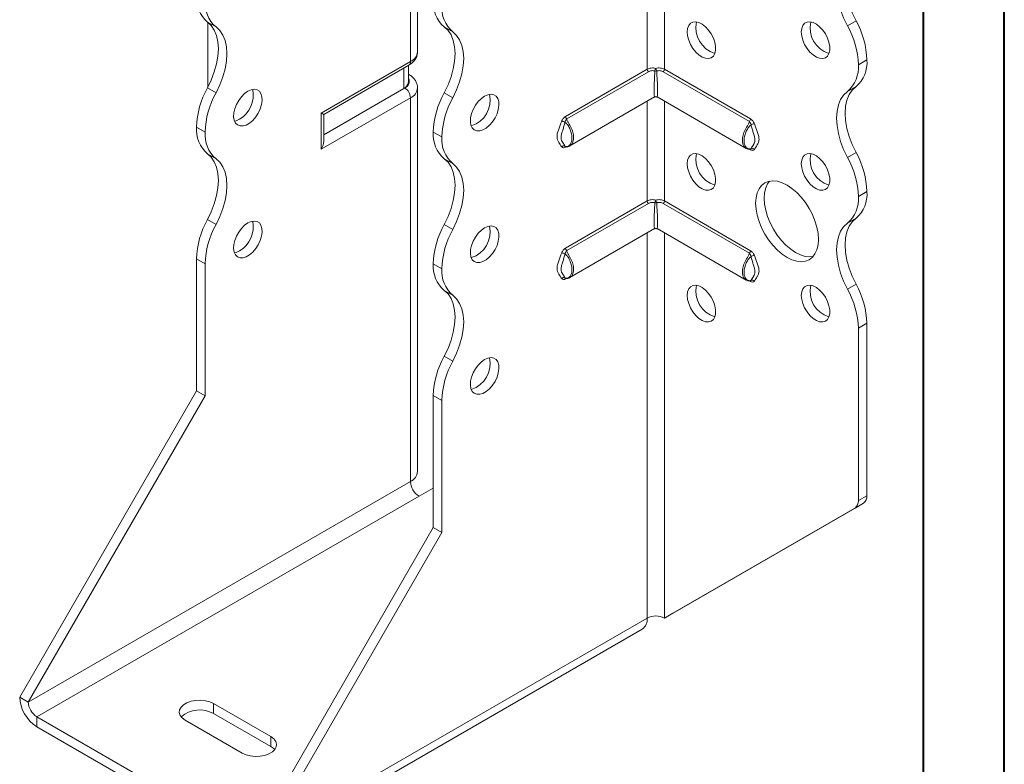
# Model space of a CAD drawing. Header units: millimetres. Extents: x 0 to 210, y 0 to 297.
# Tile 3 of 9: x 149 to 210, y 50 to 96. Entities that reach past the tile are written whole.
import ezdxf

# ---------------------------------------------------------------- set-up
doc = ezdxf.new("R2010")
doc.units = ezdxf.units.MM

msp = doc.modelspace()

# ---------------------------------------------------------------- linework, layer by layer
at = {"color": 7, "linetype": 'Continuous', "lineweight": 40}
for p, q in [((210.079, 0.215), (210.079, 297.215)), ((205.079, 5.215), (205.079, 292.215))]:
    msp.add_line(p, q, dxfattribs=at)
at = {"color": 7, "linetype": 'Continuous', "lineweight": 15}
for p, q in [((173.719, 94.381), (173.719, 100.301)), ((173.28, 93.768), (173.28, 99.688)), ((187.952, 99.481), (187.952, 93.293)), ((189.013, 93.293), (189.013, 99.481)), ((161.227, 95.915), (160.697, 96.221)), ((160.729, 96.198), (160.729, 92.199)), ((175.899, 95.61), (175.369, 95.916)), ((200.359, 95.997), (200.889, 96.304)), ((167.754, 90.578), (173.28, 93.768)), ((167.9, 90.494), (173.176, 93.539)), ((172.86, 92.097), (172.86, 93.357)), ((173.153, 92.505), (173.153, 93.526)), ((201.564, 93.873), (201.034, 93.567)), ((201.034, 93.567), (201.564, 93.873)), ((201.034, 93.567), (201.034, 93.567)), ((201.564, 93.873), (201.564, 93.873)), ((173.176, 92.976), (173.153, 92.99)), ((173.176, 92.976), (173.153, 92.987)), ((182.891, 90.371), (187.952, 93.293)), ((188.02, 93.14), (182.959, 90.218)), ((194.279, 90.06), (188.945, 93.14)), ((189.013, 93.293), (194.347, 90.214)), ((160.697, 92.138), (161.227, 91.832)), ((200.889, 92.221), (200.359, 91.915)), ((172.86, 92.097), (167.9, 89.234)), ((172.926, 92.135), (172.86, 92.097)), ((173.719, 68.353), (173.719, 92.135)), ((175.369, 91.833), (175.9, 91.527)), ((183.16, 88.549), (188.408, 91.578)), ((188.558, 91.578), (194.077, 88.392)), ((173.28, 91.523), (167.754, 88.333)), ((173.28, 67.741), (173.28, 91.523)), ((187.952, 91.316), (187.952, 85.128)), ((189.013, 85.128), (189.013, 91.316)), ((167.754, 88.333), (167.754, 90.578)), ((167.9, 88.826), (167.9, 90.494)), ((160.552, 89.401), (160.022, 89.707)), ((160.022, 89.707), (160.552, 89.4)), ((160.022, 89.707), (160.022, 89.707)), ((160.552, 89.4), (160.552, 89.401)), ((175.224, 89.096), (174.694, 89.402)), ((174.694, 89.402), (175.224, 89.096)), ((174.694, 89.402), (174.694, 89.402)), ((175.224, 89.096), (175.224, 89.096)), ((182.871, 88.513), (182.852, 88.535)), ((182.939, 88.494), (182.891, 88.467)), ((161.227, 87.75), (160.697, 88.056)), ((194.347, 88.309), (194.297, 88.338)), ((200.359, 87.832), (200.889, 88.139)), ((175.899, 87.445), (175.369, 87.751)), ((201.564, 85.707), (201.034, 85.401)), ((201.034, 85.401), (201.564, 85.707)), ((201.564, 85.707), (201.564, 85.707)), ((182.891, 82.206), (187.952, 85.128)), ((188.02, 84.974), (182.959, 82.052)), ((194.279, 81.895), (188.945, 84.974)), ((189.013, 85.128), (194.347, 82.048)), ((201.034, 85.401), (201.034, 85.401)), ((160.697, 83.972), (161.227, 83.666)), ((175.369, 83.668), (175.9, 83.362)), ((200.889, 84.056), (200.359, 83.75)), ((183.16, 80.384), (188.408, 83.413)), ((187.952, 83.15), (187.952, 59.271)), ((188.558, 83.413), (194.077, 80.227)), ((189.013, 59.271), (189.013, 83.15)), ((160.552, 81.236), (160.022, 81.542)), ((160.022, 73.356), (160.022, 81.542)), ((160.552, 73.05), (160.552, 81.236)), ((175.224, 80.931), (174.694, 81.237)), ((174.694, 81.236), (174.694, 81.237)), ((174.694, 81.236), (175.224, 80.93)), ((175.224, 80.93), (175.224, 80.931)), ((182.871, 80.348), (182.852, 80.369)), ((182.939, 80.329), (182.891, 80.301)), ((194.347, 80.144), (194.297, 80.173)), ((200.359, 79.667), (200.889, 79.973)), ((175.899, 79.28), (175.369, 79.586)), ((201.564, 77.543), (201.034, 77.237)), ((201.564, 77.543), (201.564, 66.857)), ((201.034, 77.237), (201.034, 66.551)), ((175.369, 75.502), (175.899, 75.196)), ((149.061, 54.372), (160.022, 73.356)), ((160.552, 73.05), (160.022, 73.356)), ((149.592, 54.066), (160.552, 73.05)), ((175.224, 72.766), (174.694, 73.072)), ((174.694, 64.886), (174.694, 73.072)), ((175.224, 64.58), (175.224, 72.766)), ((173.28, 67.741), (149.592, 54.066)), ((173.81, 66.823), (174.694, 67.333)), ((150.122, 53.148), (173.81, 66.823)), ((201.034, 66.551), (201.564, 66.857)), ((189.013, 59.271), (200.827, 66.093)), ((189.543, 59.577), (201.357, 66.399)), ((201.357, 66.399), (200.827, 66.093)), ((163.734, 45.902), (174.694, 64.886)), ((174.694, 64.886), (175.224, 64.58)), ((164.264, 45.596), (175.224, 64.58)), ((164.264, 45.596), (187.952, 59.271)), ((187.952, 59.271), (187.952, 59.271)), ((189.013, 59.271), (189.543, 59.577)), ((163.954, 44.909), (187.642, 58.584)), ((149.592, 54.066), (149.061, 54.372)), ((164.618, 51.923), (161.082, 53.964)), ((161.082, 53.352), (161.082, 53.964)), ((150.122, 53.148), (163.204, 45.596)), ((150.122, 53.148), (150.122, 52.535)), ((164.618, 51.311), (161.082, 53.352)), ((150.122, 52.535), (163.204, 44.984)), ((159.315, 52.944), (162.85, 50.903)), ((164.618, 51.311), (164.618, 51.923))]:
    msp.add_line(p, q, dxfattribs=at)
at = {"color": 7, "linetype": 'Continuous', "lineweight": 15, "flags": 128}
for points in [[(200.359, 95.997), (200.123, 96.487), (199.934, 96.986), (199.795, 97.483), (199.711, 97.967), (199.683, 98.429), (199.711, 98.858), (199.795, 99.245), (199.933, 99.583), (200.122, 99.863), (200.359, 100.081)], [(200.889, 100.387), (200.653, 100.169), (200.464, 99.889), (200.326, 99.552), (200.242, 99.164), (200.214, 98.735), (200.242, 98.273), (200.326, 97.789), (200.464, 97.292), (200.653, 96.793), (200.889, 96.304)], [(160.697, 96.221), (160.933, 96.004), (161.122, 95.724), (161.26, 95.386), (161.344, 94.999), (161.372, 94.57), (161.344, 94.108), (161.26, 93.624), (161.122, 93.127), (160.933, 92.628), (160.697, 92.138)], [(161.227, 91.832), (161.463, 92.322), (161.652, 92.821), (161.79, 93.318), (161.874, 93.802), (161.903, 94.264), (161.874, 94.693), (161.79, 95.08), (161.652, 95.418), (161.463, 95.698), (161.227, 95.915)], [(175.369, 91.833), (175.606, 92.323), (175.795, 92.822), (175.933, 93.319), (176.017, 93.803), (176.045, 94.265), (176.016, 94.694), (175.932, 95.081), (175.794, 95.419), (175.605, 95.699), (175.369, 95.916)], [(190.427, 95.607), (190.451, 95.829), (190.521, 96.011), (190.634, 96.144), (190.783, 96.22), (190.961, 96.236), (191.158, 96.191), (191.363, 96.086), (191.565, 95.928), (191.753, 95.726), (191.918, 95.489), (192.05, 95.231), (192.142, 94.966), (192.189, 94.708), (192.189, 94.472), (192.142, 94.268), (192.05, 94.11), (191.918, 94.004), (191.753, 93.958), (191.565, 93.973), (191.363, 94.048), (191.158, 94.18), (190.961, 94.362), (190.783, 94.583), (190.634, 94.832), (190.521, 95.095), (190.451, 95.358), (190.427, 95.607)], [(197.498, 95.608), (197.522, 95.829), (197.592, 96.012), (197.705, 96.144), (197.854, 96.221), (198.032, 96.237), (198.229, 96.191), (198.434, 96.087), (198.636, 95.929), (198.824, 95.726), (198.989, 95.49), (199.121, 95.232), (199.213, 94.967), (199.26, 94.709), (199.26, 94.472), (199.213, 94.269), (199.121, 94.11), (198.989, 94.005), (198.824, 93.958), (198.636, 93.973), (198.434, 94.049), (198.229, 94.181), (198.032, 94.362), (197.854, 94.583), (197.705, 94.832), (197.592, 95.095), (197.522, 95.359), (197.498, 95.608)], [(175.9, 91.527), (176.136, 92.017), (176.325, 92.516), (176.463, 93.013), (176.547, 93.497), (176.575, 93.959), (176.547, 94.388), (176.463, 94.775), (176.325, 95.113), (176.136, 95.393), (175.899, 95.61)], [(200.889, 92.221), (200.653, 92.004), (200.464, 91.724), (200.326, 91.386), (200.242, 90.999), (200.214, 90.57), (200.242, 90.108), (200.326, 89.624), (200.464, 89.127), (200.653, 88.628), (200.889, 88.139)], [(163.204, 91.932), (163, 91.787), (162.807, 91.594), (162.635, 91.365), (162.495, 91.112), (162.392, 90.847), (162.333, 90.586), (162.321, 90.343), (162.357, 90.13), (162.438, 89.959), (162.561, 89.84), (162.718, 89.778), (162.901, 89.778), (163.101, 89.838), (163.306, 89.957), (163.506, 90.127), (163.689, 90.339), (163.847, 90.582), (163.969, 90.843), (164.05, 91.107), (164.086, 91.361), (164.074, 91.591), (164.015, 91.784), (163.913, 91.93), (163.772, 92.021), (163.6, 92.052), (163.407, 92.022), (163.204, 91.932)], [(177.876, 91.627), (177.672, 91.482), (177.479, 91.29), (177.308, 91.06), (177.167, 90.807), (177.064, 90.542), (177.006, 90.281), (176.994, 90.038), (177.029, 89.825), (177.111, 89.654), (177.233, 89.535), (177.39, 89.473), (177.574, 89.473), (177.773, 89.534), (177.979, 89.652), (178.178, 89.822), (178.362, 90.034), (178.519, 90.277), (178.642, 90.538), (178.723, 90.803), (178.758, 91.057), (178.747, 91.286), (178.688, 91.479), (178.585, 91.625), (178.444, 91.716), (178.273, 91.748), (178.08, 91.717), (177.876, 91.627)], [(200.359, 87.832), (200.122, 88.322), (199.933, 88.821), (199.795, 89.318), (199.711, 89.802), (199.683, 90.264), (199.711, 90.693), (199.795, 91.08), (199.933, 91.418), (200.122, 91.698), (200.359, 91.915)], [(162.673, 90.197), (162.469, 90.107), (162.373, 90.084)], [(160.697, 88.056), (160.933, 87.839), (161.122, 87.558), (161.26, 87.221), (161.344, 86.833), (161.372, 86.404), (161.344, 85.942), (161.26, 85.458), (161.122, 84.961), (160.933, 84.462), (160.697, 83.972)], [(190.427, 87.442), (190.451, 87.663), (190.521, 87.845), (190.634, 87.978), (190.783, 88.055), (190.961, 88.071), (191.158, 88.025), (191.363, 87.921), (191.565, 87.763), (191.753, 87.56), (191.918, 87.324), (192.05, 87.066), (192.142, 86.801), (192.189, 86.543), (192.189, 86.306), (192.142, 86.103), (192.05, 85.944), (191.918, 85.839), (191.753, 85.792), (191.565, 85.807), (191.363, 85.883), (191.158, 86.015), (190.961, 86.196), (190.783, 86.417), (190.634, 86.666), (190.521, 86.929), (190.451, 87.193), (190.427, 87.442)], [(197.498, 87.442), (197.522, 87.664), (197.592, 87.846), (197.705, 87.979), (197.854, 88.055), (198.032, 88.071), (198.229, 88.026), (198.434, 87.921), (198.636, 87.764), (198.824, 87.561), (198.989, 87.324), (199.121, 87.067), (199.213, 86.802), (199.26, 86.544), (199.26, 86.307), (199.213, 86.103), (199.121, 85.945), (198.989, 85.839), (198.824, 85.793), (198.636, 85.808), (198.434, 85.883), (198.229, 86.015), (198.032, 86.197), (197.854, 86.418), (197.705, 86.667), (197.592, 86.93), (197.522, 87.193), (197.498, 87.442)], [(161.227, 83.666), (161.463, 84.156), (161.652, 84.655), (161.79, 85.152), (161.874, 85.636), (161.903, 86.098), (161.874, 86.527), (161.79, 86.915), (161.652, 87.252), (161.463, 87.532), (161.227, 87.75)], [(175.369, 83.668), (175.606, 84.158), (175.795, 84.657), (175.933, 85.154), (176.017, 85.638), (176.045, 86.1), (176.016, 86.529), (175.932, 86.916), (175.794, 87.253), (175.605, 87.534), (175.369, 87.751)], [(175.9, 83.362), (176.136, 83.852), (176.325, 84.351), (176.463, 84.847), (176.547, 85.332), (176.575, 85.793), (176.547, 86.222), (176.463, 86.61), (176.325, 86.947), (176.136, 87.228), (175.899, 87.445)], [(194.67, 84.992), (194.694, 85.33), (194.765, 85.631), (194.882, 85.89), (195.041, 86.098), (195.239, 86.251), (195.471, 86.346), (195.732, 86.38), (196.014, 86.352), (196.31, 86.263), (196.614, 86.115), (196.919, 85.912), (197.215, 85.659), (197.497, 85.361), (197.757, 85.027), (197.989, 84.664), (198.188, 84.282), (198.347, 83.889), (198.464, 83.496), (198.535, 83.112), (198.559, 82.747), (198.535, 82.41), (198.464, 82.108), (198.347, 81.85), (198.188, 81.642), (197.989, 81.488), (197.757, 81.393), (197.497, 81.359), (197.215, 81.387), (196.919, 81.476), (196.614, 81.624), (196.31, 81.828), (196.014, 82.081), (195.732, 82.379), (195.471, 82.713), (195.239, 83.076), (195.041, 83.458), (194.882, 83.851), (194.765, 84.244), (194.694, 84.627), (194.67, 84.992)], [(195.53, 86.36), (195.412, 86.196), (195.295, 85.938), (195.224, 85.636), (195.2, 85.299), (195.224, 84.933), (195.295, 84.55), (195.412, 84.157), (195.572, 83.764), (195.77, 83.382), (196.002, 83.019), (196.262, 82.685), (196.544, 82.387), (196.841, 82.134), (197.145, 81.931), (197.449, 81.783), (197.746, 81.694), (198.028, 81.666), (198.229, 81.686)], [(163.204, 83.767), (163, 83.621), (162.807, 83.429), (162.635, 83.2), (162.495, 82.946), (162.392, 82.682), (162.333, 82.421), (162.321, 82.177), (162.357, 81.964), (162.438, 81.794), (162.561, 81.674), (162.718, 81.613), (162.901, 81.612), (163.101, 81.673), (163.306, 81.791), (163.506, 81.961), (163.689, 82.174), (163.847, 82.417), (163.969, 82.678), (164.05, 82.942), (164.086, 83.196), (164.074, 83.426), (164.015, 83.619), (163.913, 83.765), (163.772, 83.856), (163.6, 83.887), (163.407, 83.857), (163.204, 83.767)], [(200.359, 79.667), (200.123, 80.157), (199.933, 80.655), (199.795, 81.152), (199.711, 81.637), (199.683, 82.098), (199.711, 82.527), (199.795, 82.915), (199.933, 83.252), (200.123, 83.533), (200.359, 83.75)], [(200.889, 84.056), (200.653, 83.839), (200.464, 83.558), (200.326, 83.221), (200.242, 82.834), (200.214, 82.404), (200.242, 81.943), (200.326, 81.458), (200.464, 80.961), (200.653, 80.463), (200.889, 79.973)], [(177.876, 83.462), (177.672, 83.317), (177.479, 83.124), (177.308, 82.895), (177.167, 82.641), (177.064, 82.377), (177.006, 82.116), (176.994, 81.872), (177.029, 81.66), (177.111, 81.489), (177.233, 81.37), (177.39, 81.308), (177.574, 81.308), (177.773, 81.368), (177.979, 81.487), (178.178, 81.657), (178.362, 81.869), (178.519, 82.112), (178.642, 82.373), (178.723, 82.637), (178.758, 82.891), (178.747, 83.121), (178.688, 83.314), (178.585, 83.46), (178.444, 83.551), (178.273, 83.582), (178.08, 83.552), (177.876, 83.462)], [(162.673, 82.031), (162.469, 81.941), (162.373, 81.919)], [(175.369, 75.502), (175.605, 75.992), (175.794, 76.491), (175.932, 76.988), (176.016, 77.472), (176.045, 77.934), (176.016, 78.363), (175.932, 78.75), (175.794, 79.088), (175.605, 79.368), (175.369, 79.586)], [(190.427, 79.276), (190.451, 79.498), (190.521, 79.68), (190.634, 79.813), (190.783, 79.889), (190.961, 79.905), (191.158, 79.86), (191.363, 79.755), (191.565, 79.597), (191.753, 79.395), (191.918, 79.158), (192.05, 78.901), (192.142, 78.636), (192.189, 78.378), (192.189, 78.141), (192.142, 77.937), (192.05, 77.779), (191.918, 77.673), (191.753, 77.627), (191.565, 77.642), (191.363, 77.717), (191.158, 77.849), (190.961, 78.031), (190.783, 78.252), (190.634, 78.501), (190.521, 78.764), (190.451, 79.027), (190.427, 79.276)], [(197.498, 79.277), (197.522, 79.499), (197.592, 79.681), (197.705, 79.814), (197.854, 79.89), (198.032, 79.906), (198.229, 79.86), (198.434, 79.756), (198.636, 79.598), (198.824, 79.395), (198.989, 79.159), (199.121, 78.901), (199.213, 78.636), (199.26, 78.378), (199.26, 78.141), (199.213, 77.938), (199.121, 77.779), (198.989, 77.674), (198.824, 77.628), (198.636, 77.643), (198.434, 77.718), (198.229, 77.85), (198.032, 78.032), (197.854, 78.253), (197.705, 78.501), (197.592, 78.765), (197.522, 79.028), (197.498, 79.277)], [(175.899, 75.196), (176.136, 75.686), (176.325, 76.185), (176.463, 76.682), (176.547, 77.166), (176.575, 77.628), (176.547, 78.057), (176.463, 78.444), (176.325, 78.782), (176.136, 79.062), (175.899, 79.28)], [(177.876, 75.296), (177.672, 75.151), (177.479, 74.959), (177.308, 74.73), (177.167, 74.476), (177.064, 74.211), (177.006, 73.95), (176.994, 73.707), (177.029, 73.494), (177.111, 73.324), (177.233, 73.204), (177.39, 73.143), (177.574, 73.142), (177.773, 73.203), (177.979, 73.321), (178.178, 73.491), (178.362, 73.703), (178.519, 73.946), (178.642, 74.207), (178.723, 74.472), (178.758, 74.726), (178.747, 74.955), (178.688, 75.149), (178.585, 75.295), (178.444, 75.386), (178.273, 75.417), (178.08, 75.387), (177.876, 75.296)], [(161.082, 53.964), (160.845, 54.071), (160.57, 54.143), (160.274, 54.174), (159.973, 54.164), (159.685, 54.112), (159.428, 54.022), (159.214, 53.899), (159.059, 53.75), (158.969, 53.584), (158.951, 53.41), (159.005, 53.239), (159.129, 53.081), (159.315, 52.944)], [(162.85, 50.903), (163.087, 50.795), (163.362, 50.724), (163.658, 50.693), (163.959, 50.703), (164.247, 50.755), (164.505, 50.845), (164.718, 50.968), (164.874, 51.117), (164.963, 51.283), (164.982, 51.456), (164.927, 51.628), (164.804, 51.786), (164.618, 51.923)], [(164.866, 51.107), (164.804, 51.174), (164.618, 51.311)]]:
    msp.add_lwpolyline(points, dxfattribs=at)
at = {"color": 7, "linetype": 'Continuous', "lineweight": 15}
for centre, radius, start, end in [((161.973, 97.707), 1.959, 175.16254, 229.32327), ((162.504, 97.401), 1.959, 175.16254, 229.32327), ((176.646, 97.402), 1.959, 175.16254, 229.32327), ((177.176, 97.096), 1.959, 175.16254, 229.32327), ((192.634, 95.86), 1.665, 167.16737, 252.82725), ((199.705, 95.861), 1.665, 167.16737, 252.82725), ((195.728, 93.402), 5.308, 1.78273, 29.26742), ((196.258, 93.708), 5.308, 1.78273, 29.26742), ((172.969, 94.455), 0.754, 294.37466, 354.3052), ((173.035, 93.741), 0.246, 305.01333, 6.29885), ((199.081, 93.402), 1.96, 310.68797, 4.83571), ((199.611, 93.708), 1.96, 310.68797, 4.83571), ((172.777, 92.539), 0.431, 290.26685, 29.20572), ((188.186, 93.305), 0.234, 182.87561, 224.84923), ((189.038, 93.079), 0.618, 153.92698, 169.77405), ((188.483, 93.456), 0.272, 258.72993, 281.27007), ((187.927, 93.079), 0.618, 10.22595, 26.07302), ((188.779, 93.305), 0.234, 315.15077, 357.12438), ((165.331, 89.542), 5.312, 150.73691, 178.21768), ((172.653, 92.555), 0.503, 294.37466, 354.3052), ((165.861, 89.236), 5.312, 150.73691, 178.21768), ((161.805, 91.698), 1.734, 300.03861, 11.53025), ((172.512, 91.488), 0.768, 2.60548, 57.39452), ((172.969, 92.21), 0.754, 294.37518, 354.29917), ((180.003, 89.237), 5.312, 150.73691, 178.21768), ((180.534, 88.931), 5.312, 150.73691, 178.21768), ((176.553, 91.37), 1.665, 287.17281, 12.83256), ((188.483, 91.449), 0.15, 64.91449, 115.81543), ((183.125, 90.383), 0.234, 182.87561, 224.84923), ((161.973, 89.541), 1.959, 175.16254, 229.32327), ((182.606, 89.584), 0.489, 59.86062, 84.98332), ((194.113, 90.226), 0.234, 315.15077, 357.12439), ((194.632, 89.427), 0.489, 95.01668, 120.13938), ((162.504, 89.235), 1.959, 175.16254, 229.32327), ((176.646, 89.237), 1.959, 175.16254, 229.32327), ((177.176, 88.93), 1.959, 175.16254, 229.32327), ((182.78, 88.384), 0.167, 64.57096, 141.96884), ((182.991, 88.469), 0.101, 156.37589, 181.47714), ((192.634, 87.695), 1.665, 167.16737, 252.82725), ((194.243, 88.312), 0.104, 358.7364, 20.29996), ((194.458, 88.227), 0.167, 38.03116, 115.42904), ((199.705, 87.696), 1.665, 167.16737, 252.82725), ((196.255, 85.542), 5.312, 1.78232, 29.26309), ((195.725, 85.236), 5.312, 1.78232, 29.26309), ((199.612, 85.542), 1.959, 310.67673, 4.83746), ((188.186, 85.139), 0.234, 182.87561, 224.84923), ((189.038, 84.914), 0.618, 153.92698, 169.77405), ((188.483, 85.29), 0.272, 258.72993, 281.27007), ((187.927, 84.914), 0.618, 10.22595, 26.07302), ((188.779, 85.139), 0.234, 315.15077, 357.12438), ((199.082, 85.235), 1.959, 310.67673, 4.83746), ((165.327, 81.377), 5.308, 150.73258, 178.21727), ((165.858, 81.071), 5.308, 150.73258, 178.21727), ((161.805, 83.533), 1.734, 300.03861, 11.53025), ((180.003, 81.072), 5.312, 150.73691, 178.21768), ((180.534, 80.765), 5.312, 150.73691, 178.21768), ((176.553, 83.205), 1.665, 287.17281, 12.83256), ((188.483, 83.283), 0.15, 64.91449, 115.81543), ((182.606, 81.419), 0.489, 59.86062, 84.98332), ((183.125, 82.217), 0.234, 182.87561, 224.84923), ((194.113, 82.06), 0.234, 315.15077, 357.12439), ((176.646, 81.071), 1.959, 175.16254, 229.32327), ((194.632, 81.262), 0.489, 95.01668, 120.13938), ((177.176, 80.765), 1.959, 175.16254, 229.32327), ((182.78, 80.219), 0.167, 64.57096, 141.96884), ((182.991, 80.304), 0.101, 156.37589, 181.47714), ((194.243, 80.146), 0.104, 358.7364, 20.29996), ((194.458, 80.062), 0.167, 38.03116, 115.42904), ((196.258, 77.378), 5.308, 1.78273, 29.26742), ((192.634, 79.53), 1.665, 167.16737, 252.82725), ((199.705, 79.53), 1.665, 167.16737, 252.82725), ((195.728, 77.071), 5.308, 1.78273, 29.26742), ((180, 72.907), 5.308, 150.73258, 178.21727), ((180.53, 72.601), 5.308, 150.73258, 178.21727), ((176.553, 75.039), 1.665, 287.17281, 12.83256), ((172.969, 68.428), 0.754, 294.37466, 354.3052), ((174.431, 67.793), 1.153, 182.60548, 237.39452), ((200.533, 66.502), 0.503, 305.69804, 5.62038), ((201.064, 66.808), 0.503, 305.69804, 5.62038), ((187.217, 59.19), 0.739, 305.01333, 6.29885), ((188.483, 58.247), 1.153, 62.60967, 117.39033), ((151.364, 54.477), 2.305, 182.60548, 237.39452), ((150.743, 54.119), 1.153, 182.60548, 237.39452), ((160.219, 51.817), 1.76, 60.64849, 130.91202)]:
    msp.add_arc(centre, radius, start, end, dxfattribs=at)
for centre, major_axis, ratio, start_param, end_param in [((188.483, 92.892), (0.078, 1.314), 0.054973, 1.3458, 3.177797), ((188.483, 92.892), (-0.078, 1.314), 0.054973, 3.105389, 4.937386), ((167.4, 90.782), (0.5, -0.289), 0.00007, 0.000041, 0.785439), ((167.4, 88.537), (0.354, 0.612), 0.577335, 4.71243, 5.497828), ((188.483, 84.726), (0.078, 1.314), 0.054973, 1.3458, 3.177797), ((188.483, 84.726), (-0.078, 1.314), 0.054973, 3.105389, 4.937386)]:
    msp.add_ellipse(centre, major_axis=major_axis, ratio=ratio, start_param=start_param, end_param=end_param, dxfattribs=at)
for points, knots in [([(173.176, 93.539), (173.222, 93.568), (173.338, 93.64), (173.493, 93.784), (173.623, 93.972), (173.706, 94.173), (173.712, 94.313), (173.715, 94.381)], [0, 0, 0, 0, 0.149844, 0.381128, 0.598475, 0.806922, 1, 1, 1, 1]), ([(187.952, 93.293), (187.988, 93.313), (188.026, 93.33), (188.109, 93.357), (188.153, 93.367), (188.29, 93.383), (188.387, 93.377), (188.483, 93.351)], [0, 0, 0, 0, 0.25, 0.25, 0.5, 0.5, 1, 1, 1, 1]), ([(188.483, 93.351), (188.578, 93.377), (188.676, 93.383), (188.812, 93.367), (188.857, 93.357), (188.939, 93.33), (188.978, 93.313), (189.013, 93.293)], [0, 0, 0, 0, 0.5, 0.5, 0.75, 0.75, 1, 1, 1, 1]), ([(173.715, 92.135), (173.716, 92.147), (173.726, 92.233), (173.685, 92.392), (173.596, 92.594), (173.455, 92.772), (173.309, 92.895), (173.208, 92.957), (173.176, 92.976)], [0, 0, 0, 0, 0.034716, 0.249894, 0.459433, 0.672145, 0.895934, 1, 1, 1, 1]), ([(188.43, 93.189), (188.356, 93.209), (188.281, 93.213), (188.141, 93.194), (188.076, 93.172), (188.02, 93.14)], [0, 0, 0, 0, 0.5, 0.5, 1, 1, 1, 1]), ([(188.945, 93.14), (188.889, 93.172), (188.825, 93.194), (188.685, 93.213), (188.609, 93.209), (188.536, 93.189)], [0, 0, 0, 0, 0.5, 0.5, 1, 1, 1, 1]), ([(188.483, 91.584), (188.441, 91.574), (188.399, 91.563), (188.358, 91.549), (188.357, 91.549)], [0, 0, 0, 0, 0.982695, 1, 1, 1, 1]), ([(188.609, 91.549), (188.608, 91.549), (188.567, 91.563), (188.524, 91.574), (188.483, 91.584)], [0, 0, 0, 0, 0.017305, 1, 1, 1, 1]), ([(182.891, 90.371), (182.842, 90.343), (182.793, 90.3), (182.707, 90.197), (182.671, 90.135), (182.649, 90.071)], [0, 0, 0, 0, 0.5, 0.5, 1, 1, 1, 1]), ([(182.649, 88.487), (182.591, 88.583), (182.523, 88.666), (182.437, 88.809), (182.411, 88.859), (182.372, 88.975), (182.361, 89.041), (182.361, 89.186), (182.372, 89.265), (182.411, 89.425), (182.437, 89.506), (182.523, 89.748), (182.591, 89.909), (182.649, 90.071)], [0, 0, 0, 0, 0.25, 0.25, 0.375, 0.375, 0.5, 0.5, 0.625, 0.625, 0.75, 0.75, 1, 1, 1, 1]), ([(182.852, 90.007), (182.836, 89.925), (182.814, 89.844), (182.766, 89.684), (182.739, 89.604), (182.689, 89.446), (182.665, 89.367), (182.628, 89.211), (182.615, 89.134), (182.615, 88.995), (182.628, 88.936), (182.665, 88.836), (182.689, 88.794), (182.739, 88.715), (182.765, 88.679), (182.814, 88.608), (182.836, 88.572), (182.852, 88.535)], [0, 0, 0, 0, 0.125, 0.125, 0.25, 0.25, 0.375, 0.375, 0.5, 0.5, 0.625, 0.625, 0.75, 0.75, 0.875, 0.875, 1, 1, 1, 1]), ([(182.852, 90.007), (182.86, 90.049), (182.88, 90.089), (182.919, 90.16), (182.938, 90.192), (182.959, 90.218)], [0, 0, 0, 0, 0.5, 0.5, 1, 1, 1, 1]), ([(182.852, 88.535), (182.887, 88.513), (182.923, 88.509), (182.987, 88.511), (183.016, 88.518), (183.098, 88.551), (183.143, 88.588), (183.215, 88.683), (183.242, 88.742), (183.278, 88.875), (183.287, 88.95), (183.287, 89.11), (183.278, 89.193), (183.242, 89.369), (183.215, 89.458), (183.143, 89.635), (183.098, 89.723), (183.016, 89.846), (182.987, 89.885), (182.922, 89.956), (182.887, 89.988), (182.852, 90.007)], [0, 0, 0, 0, 0.0625, 0.0625, 0.125, 0.125, 0.25, 0.25, 0.375, 0.375, 0.5, 0.5, 0.625, 0.625, 0.75, 0.75, 0.875, 0.875, 0.9375, 0.9375, 1, 1, 1, 1]), ([(182.959, 90.218), (182.965, 90.183), (182.975, 90.122), (183.023, 90.041), (183.116, 89.894), (183.253, 89.656), (183.373, 89.317), (183.407, 88.991), (183.341, 88.74), (183.247, 88.594), (183.18, 88.568), (183.168, 88.563)], [0, 0, 0, 0, 0.058191, 0.104351, 0.134665, 0.304608, 0.474134, 0.643578, 0.819062, 0.967604, 1, 1, 1, 1]), ([(194.072, 88.407), (194.057, 88.413), (193.994, 88.436), (193.93, 88.536), (193.864, 88.69), (193.833, 88.904), (193.877, 89.211), (194.009, 89.552), (194.16, 89.795), (194.262, 89.961), (194.273, 90.025), (194.279, 90.06)], [0, 0, 0, 0, 0.040573, 0.168943, 0.242987, 0.383669, 0.552897, 0.722161, 0.891602, 0.940425, 1, 1, 1, 1]), ([(194.386, 89.85), (194.351, 89.831), (194.315, 89.799), (194.251, 89.728), (194.222, 89.689), (194.14, 89.566), (194.095, 89.478), (194.023, 89.301), (193.996, 89.212), (193.96, 89.037), (193.951, 88.953), (193.951, 88.793), (193.959, 88.719), (193.996, 88.584), (194.023, 88.525), (194.095, 88.43), (194.14, 88.393), (194.222, 88.361), (194.251, 88.354), (194.315, 88.351), (194.351, 88.355), (194.386, 88.378)], [0, 0, 0, 0, 0.0625, 0.0625, 0.125, 0.125, 0.25, 0.25, 0.375, 0.375, 0.5, 0.5, 0.625, 0.625, 0.75, 0.75, 0.875, 0.875, 0.9375, 0.9375, 1, 1, 1, 1]), ([(194.279, 90.06), (194.3, 90.035), (194.319, 90.003), (194.358, 89.932), (194.378, 89.892), (194.386, 89.85)], [0, 0, 0, 0, 0.5, 0.5, 1, 1, 1, 1]), ([(194.589, 89.914), (194.566, 89.978), (194.53, 90.04), (194.445, 90.143), (194.396, 90.185), (194.347, 90.214)], [0, 0, 0, 0, 0.5, 0.5, 1, 1, 1, 1]), ([(194.386, 88.378), (194.401, 88.415), (194.424, 88.45), (194.472, 88.522), (194.499, 88.558), (194.549, 88.637), (194.573, 88.679), (194.61, 88.778), (194.622, 88.838), (194.622, 88.976), (194.61, 89.054), (194.573, 89.21), (194.549, 89.289), (194.498, 89.447), (194.472, 89.527), (194.424, 89.687), (194.401, 89.767), (194.386, 89.85)], [0, 0, 0, 0, 0.125, 0.125, 0.25, 0.25, 0.375, 0.375, 0.5, 0.5, 0.625, 0.625, 0.75, 0.75, 0.875, 0.875, 1, 1, 1, 1]), ([(194.589, 89.914), (194.646, 89.752), (194.714, 89.591), (194.8, 89.348), (194.826, 89.268), (194.865, 89.107), (194.877, 89.029), (194.877, 88.884), (194.865, 88.817), (194.826, 88.702), (194.8, 88.652), (194.714, 88.509), (194.646, 88.425), (194.589, 88.33)], [0, 0, 0, 0, 0.25, 0.25, 0.375, 0.375, 0.5, 0.5, 0.625, 0.625, 0.75, 0.75, 1, 1, 1, 1]), ([(182.649, 88.487), (182.671, 88.449), (182.707, 88.429), (182.793, 88.424), (182.842, 88.438), (182.891, 88.467)], [0, 0, 0, 0, 0.5, 0.5, 1, 1, 1, 1]), ([(182.866, 88.515), (182.865, 88.515), (182.862, 88.515), (182.868, 88.513), (182.872, 88.511)], [0, 0, 0, 0, 0.209565, 1, 1, 1, 1]), ([(182.872, 88.515), (182.876, 88.512), (182.894, 88.499), (182.93, 88.494), (182.979, 88.491), (183.051, 88.501), (183.123, 88.521), (183.163, 88.554), (183.171, 88.561)], [0, 0, 0, 0, 0.031322, 0.166758, 0.267034, 0.493813, 0.889417, 1, 1, 1, 1]), ([(194.457, 88.499), (194.469, 88.517), (194.491, 88.551), (194.571, 88.661), (194.594, 88.74), (194.599, 88.759)], [0, 0, 0, 0, 0.480314, 0.876361, 1, 1, 1, 1]), ([(194.069, 88.405), (194.09, 88.39), (194.139, 88.356), (194.222, 88.337), (194.295, 88.334), (194.354, 88.345), (194.375, 88.362), (194.38, 88.367)], [0, 0, 0, 0, 0.243031, 0.565386, 0.806501, 0.94842, 1, 1, 1, 1]), ([(194.347, 88.309), (194.396, 88.281), (194.445, 88.267), (194.531, 88.272), (194.566, 88.292), (194.589, 88.33)], [0, 0, 0, 0, 0.5, 0.5, 1, 1, 1, 1]), ([(194.386, 88.378), (194.381, 88.367), (194.376, 88.357), (194.366, 88.356), (194.366, 88.356)], [0, 0, 0, 0, 0.990679, 1, 1, 1, 1]), ([(194.366, 88.355), (194.366, 88.355), (194.369, 88.358), (194.37, 88.358), (194.37, 88.357)], [0, 0, 0, 0, 0.047356, 1, 1, 1, 1]), ([(187.952, 85.128), (187.988, 85.148), (188.026, 85.165), (188.109, 85.191), (188.153, 85.201), (188.29, 85.217), (188.387, 85.211), (188.483, 85.186)], [0, 0, 0, 0, 0.25, 0.25, 0.5, 0.5, 1, 1, 1, 1]), ([(188.43, 85.024), (188.356, 85.044), (188.281, 85.048), (188.141, 85.028), (188.076, 85.006), (188.02, 84.974)], [0, 0, 0, 0, 0.5, 0.5, 1, 1, 1, 1]), ([(188.483, 85.186), (188.578, 85.211), (188.676, 85.217), (188.812, 85.201), (188.857, 85.191), (188.939, 85.165), (188.978, 85.148), (189.013, 85.128)], [0, 0, 0, 0, 0.5, 0.5, 0.75, 0.75, 1, 1, 1, 1]), ([(188.945, 84.974), (188.889, 85.006), (188.825, 85.028), (188.685, 85.048), (188.609, 85.044), (188.536, 85.024)], [0, 0, 0, 0, 0.5, 0.5, 1, 1, 1, 1]), ([(188.483, 83.419), (188.441, 83.408), (188.399, 83.398), (188.358, 83.384), (188.357, 83.384)], [0, 0, 0, 0, 0.982695, 1, 1, 1, 1]), ([(188.609, 83.384), (188.608, 83.384), (188.567, 83.398), (188.524, 83.408), (188.483, 83.419)], [0, 0, 0, 0, 0.017305, 1, 1, 1, 1]), ([(182.649, 80.321), (182.591, 80.417), (182.523, 80.5), (182.437, 80.643), (182.411, 80.694), (182.372, 80.809), (182.361, 80.875), (182.361, 81.021), (182.372, 81.099), (182.411, 81.26), (182.437, 81.34), (182.523, 81.582), (182.591, 81.744), (182.649, 81.906)], [0, 0, 0, 0, 0.25, 0.25, 0.375, 0.375, 0.5, 0.5, 0.625, 0.625, 0.75, 0.75, 1, 1, 1, 1]), ([(182.852, 81.842), (182.836, 81.759), (182.814, 81.679), (182.766, 81.518), (182.739, 81.439), (182.689, 81.281), (182.665, 81.202), (182.628, 81.045), (182.615, 80.968), (182.615, 80.83), (182.628, 80.77), (182.665, 80.67), (182.689, 80.629), (182.739, 80.55), (182.765, 80.514), (182.814, 80.442), (182.836, 80.407), (182.852, 80.369)], [0, 0, 0, 0, 0.125, 0.125, 0.25, 0.25, 0.375, 0.375, 0.5, 0.5, 0.625, 0.625, 0.75, 0.75, 0.875, 0.875, 1, 1, 1, 1]), ([(182.891, 82.206), (182.842, 82.177), (182.793, 82.135), (182.707, 82.031), (182.671, 81.969), (182.649, 81.906)], [0, 0, 0, 0, 0.5, 0.5, 1, 1, 1, 1]), ([(182.852, 81.842), (182.86, 81.884), (182.88, 81.924), (182.919, 81.995), (182.938, 82.027), (182.959, 82.052)], [0, 0, 0, 0, 0.5, 0.5, 1, 1, 1, 1]), ([(182.852, 80.369), (182.887, 80.347), (182.923, 80.343), (182.987, 80.345), (183.016, 80.352), (183.098, 80.385), (183.143, 80.423), (183.215, 80.518), (183.242, 80.577), (183.278, 80.71), (183.287, 80.784), (183.287, 80.944), (183.278, 81.028), (183.242, 81.204), (183.215, 81.292), (183.143, 81.469), (183.098, 81.557), (183.016, 81.68), (182.987, 81.72), (182.922, 81.791), (182.887, 81.823), (182.852, 81.842)], [0, 0, 0, 0, 0.0625, 0.0625, 0.125, 0.125, 0.25, 0.25, 0.375, 0.375, 0.5, 0.5, 0.625, 0.625, 0.75, 0.75, 0.875, 0.875, 0.9375, 0.9375, 1, 1, 1, 1]), ([(182.959, 82.052), (182.965, 82.018), (182.975, 81.957), (183.023, 81.876), (183.116, 81.729), (183.253, 81.491), (183.373, 81.152), (183.407, 80.826), (183.341, 80.575), (183.247, 80.428), (183.18, 80.402), (183.168, 80.398)], [0, 0, 0, 0, 0.058191, 0.104351, 0.134665, 0.304608, 0.474134, 0.643578, 0.819062, 0.967604, 1, 1, 1, 1]), ([(194.072, 80.242), (194.057, 80.248), (193.994, 80.271), (193.93, 80.37), (193.864, 80.525), (193.833, 80.739), (193.877, 81.045), (194.009, 81.386), (194.16, 81.629), (194.262, 81.796), (194.273, 81.86), (194.279, 81.895)], [0, 0, 0, 0, 0.040573, 0.168943, 0.242987, 0.383669, 0.552897, 0.722161, 0.891602, 0.940425, 1, 1, 1, 1]), ([(194.279, 81.895), (194.3, 81.869), (194.319, 81.837), (194.358, 81.767), (194.378, 81.727), (194.386, 81.684)], [0, 0, 0, 0, 0.5, 0.5, 1, 1, 1, 1]), ([(194.589, 81.749), (194.566, 81.812), (194.53, 81.874), (194.445, 81.977), (194.396, 82.02), (194.347, 82.048)], [0, 0, 0, 0, 0.5, 0.5, 1, 1, 1, 1]), ([(194.386, 81.684), (194.351, 81.666), (194.315, 81.634), (194.251, 81.563), (194.222, 81.524), (194.14, 81.401), (194.095, 81.312), (194.023, 81.136), (193.996, 81.046), (193.96, 80.872), (193.951, 80.788), (193.951, 80.627), (193.959, 80.553), (193.996, 80.419), (194.023, 80.36), (194.095, 80.265), (194.14, 80.228), (194.222, 80.195), (194.251, 80.188), (194.315, 80.186), (194.351, 80.19), (194.386, 80.212)], [0, 0, 0, 0, 0.0625, 0.0625, 0.125, 0.125, 0.25, 0.25, 0.375, 0.375, 0.5, 0.5, 0.625, 0.625, 0.75, 0.75, 0.875, 0.875, 0.9375, 0.9375, 1, 1, 1, 1]), ([(194.386, 80.212), (194.401, 80.25), (194.424, 80.285), (194.472, 80.357), (194.499, 80.393), (194.549, 80.471), (194.573, 80.513), (194.61, 80.613), (194.622, 80.673), (194.622, 80.811), (194.61, 80.888), (194.573, 81.045), (194.549, 81.124), (194.498, 81.282), (194.472, 81.361), (194.424, 81.521), (194.401, 81.602), (194.386, 81.684)], [0, 0, 0, 0, 0.125, 0.125, 0.25, 0.25, 0.375, 0.375, 0.5, 0.5, 0.625, 0.625, 0.75, 0.75, 0.875, 0.875, 1, 1, 1, 1]), ([(194.589, 81.749), (194.646, 81.587), (194.714, 81.425), (194.8, 81.183), (194.826, 81.102), (194.865, 80.942), (194.877, 80.864), (194.877, 80.718), (194.865, 80.652), (194.826, 80.537), (194.8, 80.486), (194.714, 80.343), (194.646, 80.26), (194.589, 80.164)], [0, 0, 0, 0, 0.25, 0.25, 0.375, 0.375, 0.5, 0.5, 0.625, 0.625, 0.75, 0.75, 1, 1, 1, 1]), ([(194.457, 80.334), (194.469, 80.352), (194.491, 80.386), (194.571, 80.495), (194.594, 80.575), (194.599, 80.594)], [0, 0, 0, 0, 0.480529, 0.876754, 1, 1, 1, 1]), ([(182.649, 80.321), (182.671, 80.284), (182.707, 80.263), (182.793, 80.259), (182.842, 80.273), (182.891, 80.301)], [0, 0, 0, 0, 0.5, 0.5, 1, 1, 1, 1]), ([(182.866, 80.35), (182.865, 80.35), (182.862, 80.35), (182.868, 80.348), (182.872, 80.346)], [0, 0, 0, 0, 0.209565, 1, 1, 1, 1]), ([(182.872, 80.349), (182.876, 80.347), (182.894, 80.334), (182.93, 80.329), (182.979, 80.325), (183.051, 80.336), (183.123, 80.356), (183.163, 80.389), (183.171, 80.396)], [0, 0, 0, 0, 0.031322, 0.166758, 0.267034, 0.493813, 0.889417, 1, 1, 1, 1]), ([(194.069, 80.239), (194.09, 80.224), (194.139, 80.19), (194.222, 80.171), (194.295, 80.168), (194.354, 80.18), (194.375, 80.197), (194.38, 80.202)], [0, 0, 0, 0, 0.243031, 0.565386, 0.806501, 0.94842, 1, 1, 1, 1]), ([(194.347, 80.144), (194.396, 80.116), (194.445, 80.102), (194.531, 80.106), (194.566, 80.127), (194.589, 80.164)], [0, 0, 0, 0, 0.5, 0.5, 1, 1, 1, 1]), ([(194.386, 80.212), (194.381, 80.202), (194.376, 80.191), (194.366, 80.19), (194.366, 80.19)], [0, 0, 0, 0, 0.990679, 1, 1, 1, 1]), ([(194.366, 80.19), (194.366, 80.19), (194.369, 80.192), (194.37, 80.192), (194.37, 80.192)], [0, 0, 0, 0, 0.047356, 1, 1, 1, 1])]:
    msp.add_open_spline(points, degree=3, knots=knots, dxfattribs=at)

doc.saveas('drawing.dxf')
